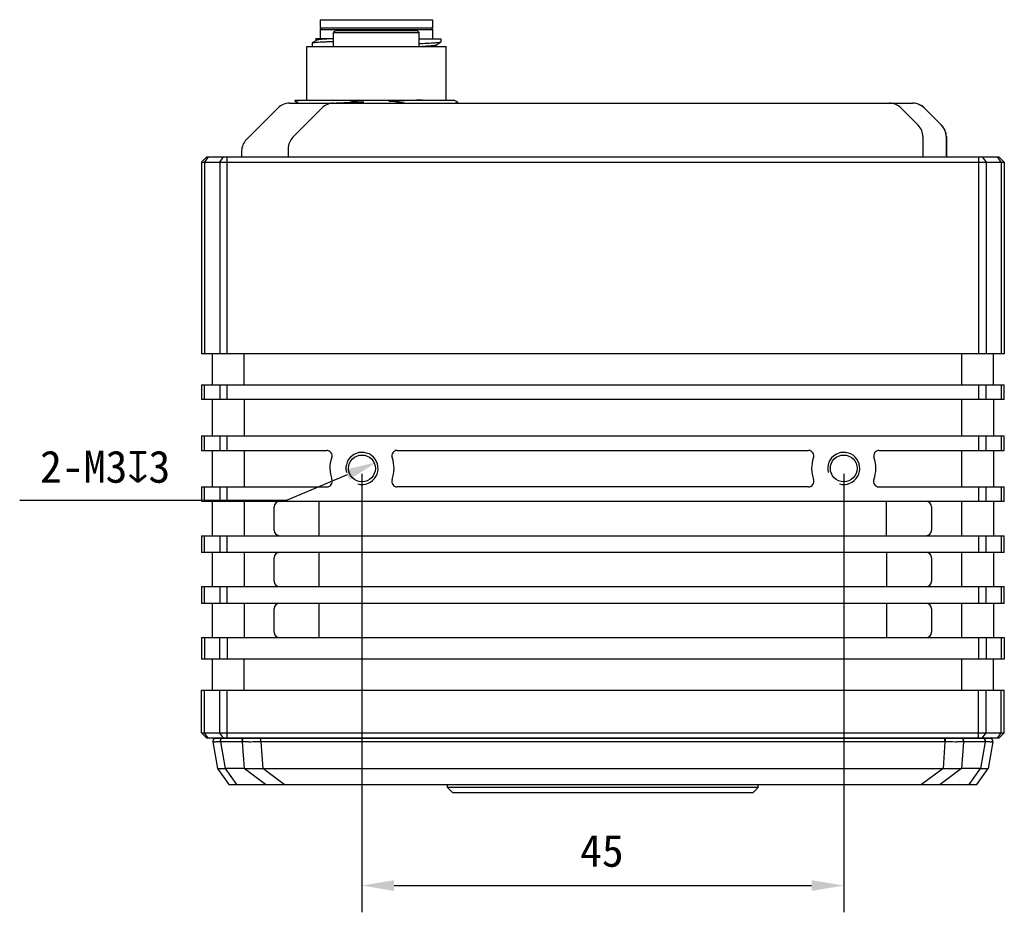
# Model space of a CAD drawing. Header units: millimetres. Extents: x 51 to 457, y 85 to 389.
# Tile 1 of 7: x 51 to 143, y 194 to 278. Entities that reach past the tile are written whole.
import ezdxf

# ---------------------------------------------------------------- set-up
doc = ezdxf.new("R2010")
doc.units = ezdxf.units.MM
doc.header["$LTSCALE"] = 32.67
doc.header["$PDMODE"] = 3
doc.header["$PDSIZE"] = 8
doc.layers.get('0').update_dxf_attribs({"linetype": 'CONTINUOUS'})
doc.layers.get('Defpoints').update_dxf_attribs({"linetype": 'CONTINUOUS'})
doc.layers.add('00_COMPONENTS', color=7, linetype='CONTINUOUS')
doc.layers.add('51__DRAFT_DIMS', color=7, linetype='CONTINUOUS')
doc.styles.get("Standard").update_dxf_attribs({"font": 'simfang.ttf'})
doc.dimstyles.new('DIMSTYLE_1', dxfattribs={"dimtxt": 3, "dimasz": 3, "dimexe": 2.5, "dimexo": 0.5, "dimgap": 0.75, "dimtad": 1, "dimdsep": 46, "dimtxsty": 'STANDARD', "dimblk": '_FILLED', "dimblk1": '_FILLED', "dimblk2": '_FILLED', "dimcen": 0.09, "dimclrt": 3, "dimazin": 2, "dimtp": 0.3, "dimtm": 0.3, "dimtfac": 1, "dimtofl": 0, "dimtmove": 0, "dimatfit": 3, "dimldrblk": '_FILLED', "dimfxl": 1, "dimtolj": 1, "dimarcsym": 0})
doc.dimstyles.new('DIMSTYLE_2', dxfattribs={"dimtxt": 3, "dimasz": 3, "dimexe": 2.5, "dimexo": 0.5, "dimtad": 1, "dimdsep": 46, "dimtxsty": 'STANDARD', "dimblk": '_FILLED', "dimblk1": '_FILLED', "dimblk2": '_FILLED', "dimcen": 0.09, "dimclrt": 3, "dimazin": 2, "dimtp": 0.1, "dimtm": 0.1, "dimtfac": 1, "dimtofl": 0, "dimtmove": 0, "dimatfit": 1, "dimldrblk": '_FILLED', "dimfxl": 1, "dimtolj": 1, "dimarcsym": 0})

# ---------------------------------------------------------------- blocks, each defined once
blk = doc.blocks.new('_FILLED')
at = {"color": 0, "linetype": 'ByBlock'}
blk.add_solid([(0, 0), (-1, 0.167), (-1, -0.167)], dxfattribs=at)
blk = doc.blocks.new('*D5')
at = {"layer": '51__DRAFT_DIMS', "color": 0, "lineweight": -2}
for p, q in [((82.612, 235.382), (82.612, 194.434)), ((127.612, 235.382), (127.612, 194.434)), ((85.612, 196.934), (124.612, 196.934))]:
    blk.add_line(p, q, dxfattribs=at)
at = {"layer": 'Defpoints', "color": 0}
for p in [(82.612, 235.882), (127.612, 235.882), (127.612, 196.934)]:
    blk.add_point(p, dxfattribs=at)
at = {"layer": '51__DRAFT_DIMS', "color": 0, "linetype": 'ByBlock', "lineweight": -2, "xscale": 3, "yscale": 3, "zscale": 3, "rotation": 180}
blk.add_blockref('_FILLED', (82.612, 196.934), dxfattribs=at)
at = {"layer": '51__DRAFT_DIMS', "color": 0, "linetype": 'ByBlock', "lineweight": -2, "xscale": 3, "yscale": 3, "zscale": 3}
blk.add_blockref('_FILLED', (127.612, 196.934), dxfattribs=at)
at = {"layer": '51__DRAFT_DIMS', "color": 3, "insert": (105.021, 201.684), "char_height": 3, "attachment_point": 2, "line_spacing_factor": 0.9}
blk.add_mtext('\\A1;45', dxfattribs=at)
blk = doc.blocks.new('*D6')
at = {"layer": '51__DRAFT_DIMS', "color": 0, "lineweight": -2}
for p in [(81.231, 235.297), (50.638, 232.92)]:
    blk.add_line(p, (75.618, 232.92), dxfattribs=at)
at = {"layer": 'Defpoints', "color": 0}
for p in [(83.993, 236.467), (81.231, 235.297)]:
    blk.add_point(p, dxfattribs=at)
at = {"layer": '51__DRAFT_DIMS', "color": 0, "linetype": 'ByBlock', "lineweight": -2, "xscale": 3, "yscale": 3, "zscale": 3, "rotation": 22.95846025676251}
blk.add_blockref('_FILLED', (83.993, 236.467), dxfattribs=at)
at = {"layer": '51__DRAFT_DIMS', "color": 3, "insert": (64.71, 237.545), "char_height": 3, "attachment_point": 3, "line_spacing_factor": 0.9}
blk.add_mtext('\\A1;{2-M3{\\fgdt;x}3}', dxfattribs=at)

msp = doc.modelspace()

# ---------------------------------------------------------------- linework, layer by layer
at = {"layer": '00_COMPONENTS'}
for p, q in [((78.712, 277.782), (78.712, 276.982)), ((78.712, 277.782), (89.212, 277.782)), ((89.212, 277.782), (89.212, 276.982)), ((78.812, 276.982), (78.712, 276.882)), ((89.212, 276.982), (78.712, 276.982)), ((78.712, 276.882), (78.712, 275.982)), ((78.712, 276.882), (89.212, 276.882)), ((89.112, 276.982), (89.212, 276.882)), ((89.212, 276.882), (89.212, 275.982)), ((79.962, 275.982), (78.272, 275.982)), ((78.272, 275.98), (78.433, 275.887)), ((80.162, 276.782), (79.962, 276.582)), ((79.962, 275.282), (79.962, 276.582)), ((79.962, 276.582), (87.962, 276.582)), ((80.162, 276.782), (87.762, 276.782)), ((87.762, 276.782), (87.962, 276.582)), ((87.962, 275.282), (87.962, 276.582)), ((87.962, 275.982), (89.962, 275.982)), ((89.962, 275.982), (89.962, 275.677)), ((77.462, 270.282), (77.462, 275.282)), ((77.462, 275.282), (90.462, 275.282)), ((77.962, 275.61), (77.962, 275.282)), ((78.447, 275.895), (77.97, 275.62)), ((89.449, 275.379), (89.935, 275.66)), ((89.644, 275.282), (89.463, 275.387)), ((89.942, 275.664), (89.929, 275.661)), ((90.462, 270.282), (90.462, 275.282)), ((74.769, 269.543), (71.812, 266.586)), ((75.83, 269.982), (134.055, 269.982)), ((78.89, 269.543), (76.151, 266.804)), ((76.362, 270.179), (76.362, 270.282)), ((76.362, 270.282), (91.193, 270.282)), ((76.374, 270.166), (76.691, 269.982)), ((91.551, 270.076), (91.193, 270.282)), ((91.562, 269.982), (91.562, 270.063)), ((134.573, 267.922), (132.951, 269.543)), ((136.737, 267.922), (135.116, 269.543)), ((136.758, 267.922), (135.137, 269.543)), ((135.012, 266.861), (135.012, 264.982)), ((137.176, 266.861), (137.176, 264.982)), ((137.198, 266.861), (137.198, 264.982)), ((68.112, 264.982), (67.612, 264.482)), ((68.258, 264.982), (67.905, 264.482)), ((68.112, 264.982), (142.112, 264.982)), ((69.319, 264.482), (69.673, 264.982)), ((70.026, 246.582), (70.026, 264.982)), ((71.373, 265.525), (71.373, 264.982)), ((75.712, 265.743), (75.712, 264.982)), ((140.198, 264.982), (140.198, 246.582)), ((140.551, 264.982), (140.905, 264.482)), ((142.319, 264.482), (141.966, 264.982)), ((142.612, 264.482), (142.112, 264.982)), ((67.612, 264.482), (67.612, 246.582)), ((67.612, 264.482), (142.612, 264.482)), ((67.905, 264.482), (67.905, 246.582)), ((69.319, 264.482), (69.319, 246.582)), ((140.905, 264.482), (140.905, 246.582)), ((142.319, 264.482), (142.319, 246.582)), ((142.612, 264.482), (142.612, 246.582)), ((142.612, 246.582), (67.612, 246.582)), ((68.612, 246.582), (68.612, 243.682)), ((71.612, 243.682), (71.612, 246.582)), ((138.612, 246.582), (138.612, 243.682)), ((141.612, 243.682), (141.612, 246.582)), ((67.612, 243.682), (67.612, 242.322)), ((67.612, 243.682), (142.612, 243.682)), ((67.905, 242.322), (67.905, 243.682)), ((69.319, 243.682), (69.319, 242.322)), ((70.026, 242.322), (70.026, 243.682)), ((140.198, 243.682), (140.198, 242.322)), ((140.905, 242.322), (140.905, 243.682)), ((142.319, 243.682), (142.319, 242.322)), ((142.612, 242.322), (142.612, 243.682)), ((142.612, 242.322), (67.612, 242.322)), ((68.612, 242.322), (68.612, 238.922)), ((71.612, 242.322), (71.612, 238.922)), ((138.612, 242.322), (138.612, 238.922)), ((141.612, 242.322), (141.612, 238.922)), ((67.612, 238.922), (67.612, 237.562)), ((67.612, 238.922), (142.612, 238.922)), ((67.905, 237.562), (67.905, 238.922)), ((69.319, 238.922), (69.319, 237.562)), ((70.026, 237.562), (70.026, 238.922)), ((140.198, 238.922), (140.198, 237.562)), ((140.905, 237.562), (140.905, 238.922)), ((142.319, 238.922), (142.319, 237.562)), ((142.612, 237.562), (142.612, 238.922)), ((67.612, 237.562), (79.317, 237.562)), ((68.612, 237.562), (68.612, 234.162)), ((71.612, 237.562), (71.612, 234.162)), ((85.907, 237.562), (124.317, 237.562)), ((130.907, 237.562), (142.612, 237.562)), ((138.612, 237.562), (138.612, 234.162)), ((141.612, 237.562), (141.612, 234.162)), ((67.612, 234.162), (67.612, 232.802)), ((67.612, 234.162), (79.331, 234.162)), ((67.905, 232.802), (67.905, 234.162)), ((69.319, 234.162), (69.319, 232.802)), ((70.026, 232.802), (70.026, 234.162)), ((124.331, 234.162), (85.892, 234.162)), ((130.892, 234.162), (142.612, 234.162)), ((140.198, 234.162), (140.198, 232.802)), ((140.905, 232.802), (140.905, 234.162)), ((142.319, 234.162), (142.319, 232.802)), ((142.612, 232.802), (142.612, 234.162)), ((142.612, 232.802), (67.612, 232.802)), ((68.612, 232.802), (68.612, 229.602)), ((71.612, 232.802), (71.612, 229.602)), ((78.612, 229.602), (78.612, 232.802)), ((131.612, 229.602), (131.612, 232.802)), ((138.612, 232.802), (138.612, 229.602)), ((141.612, 232.802), (141.612, 229.602)), ((74.412, 230.102), (74.412, 232.302)), ((135.812, 232.302), (135.812, 230.102)), ((67.612, 229.602), (67.612, 228.042)), ((67.612, 229.602), (142.612, 229.602)), ((67.905, 228.042), (67.905, 229.602)), ((69.319, 229.602), (69.319, 228.042)), ((70.026, 228.042), (70.026, 229.602)), ((140.198, 229.602), (140.198, 228.042)), ((140.905, 228.042), (140.905, 229.602)), ((142.319, 229.602), (142.319, 228.042)), ((142.612, 228.042), (142.612, 229.602)), ((142.612, 228.042), (67.612, 228.042)), ((68.612, 228.042), (68.612, 224.842)), ((71.612, 228.042), (71.612, 224.842)), ((74.412, 225.342), (74.412, 227.542)), ((78.612, 224.842), (78.612, 228.042)), ((131.612, 228.042), (131.612, 224.842)), ((135.812, 227.542), (135.812, 225.342)), ((138.612, 228.042), (138.612, 224.842)), ((141.612, 228.042), (141.612, 224.842)), ((67.612, 224.842), (67.612, 223.282)), ((67.612, 224.842), (142.612, 224.842)), ((67.905, 223.282), (67.905, 224.842)), ((69.319, 224.842), (69.319, 223.282)), ((70.026, 223.282), (70.026, 224.842)), ((140.198, 224.842), (140.198, 223.282)), ((140.905, 223.282), (140.905, 224.842)), ((142.319, 224.842), (142.319, 223.282)), ((142.612, 223.282), (142.612, 224.842)), ((142.612, 223.282), (67.612, 223.282)), ((68.612, 223.282), (68.612, 220.082)), ((71.612, 223.282), (71.612, 220.082)), ((74.412, 220.582), (74.412, 222.782)), ((78.612, 220.082), (78.612, 223.282)), ((131.612, 223.282), (131.612, 220.082)), ((135.812, 222.782), (135.812, 220.582)), ((138.612, 223.282), (138.612, 220.082)), ((141.612, 223.282), (141.612, 220.082)), ((67.612, 220.082), (67.612, 218.082)), ((67.612, 220.082), (142.612, 220.082)), ((67.905, 220.082), (67.905, 218.082)), ((69.319, 218.082), (69.319, 220.082)), ((70.026, 220.082), (70.026, 218.082)), ((140.198, 220.082), (140.198, 218.082)), ((140.905, 220.082), (140.905, 218.082)), ((142.319, 220.082), (142.319, 218.082)), ((142.612, 220.082), (142.612, 218.082)), ((142.612, 218.082), (67.612, 218.082)), ((68.612, 218.082), (68.612, 215.182)), ((71.612, 215.182), (71.612, 218.082)), ((138.612, 218.082), (138.612, 215.182)), ((141.612, 215.182), (141.612, 218.082)), ((67.612, 211.182), (67.612, 215.182)), ((67.612, 215.182), (142.612, 215.182)), ((67.905, 211.182), (67.905, 215.182)), ((69.319, 211.182), (69.319, 215.182)), ((70.026, 210.682), (70.026, 215.182)), ((140.198, 210.682), (140.198, 215.182)), ((140.905, 211.182), (140.905, 215.182)), ((142.319, 211.182), (142.319, 215.182)), ((142.612, 211.182), (142.612, 215.182)), ((68.112, 210.682), (67.612, 211.182)), ((68.258, 210.682), (67.905, 211.182)), ((67.905, 211.182), (69.319, 211.182)), ((142.112, 210.682), (68.112, 210.682)), ((68.857, 210.677), (68.87, 210.682)), ((69.673, 210.682), (69.319, 211.182)), ((69.511, 210.677), (69.521, 210.682)), ((71.546, 210.677), (69.523, 210.677)), ((70.026, 211.182), (140.198, 211.182)), ((71.559, 210.677), (71.569, 210.682)), ((73.139, 210.677), (73.139, 210.682)), ((73.156, 210.346), (73.156, 210.677)), ((137.068, 210.677), (73.156, 210.677)), ((137.068, 210.346), (137.068, 210.677)), ((137.085, 210.677), (137.085, 210.682)), ((138.665, 210.677), (138.655, 210.682)), ((140.701, 210.677), (138.678, 210.677)), ((140.551, 210.682), (140.905, 211.182)), ((140.713, 210.677), (140.703, 210.682)), ((140.905, 211.182), (142.319, 211.182)), ((141.367, 210.677), (141.354, 210.682)), ((141.966, 210.682), (142.319, 211.182)), ((142.112, 210.682), (142.612, 211.182)), ((68.671, 210.346), (69.11, 207.859)), ((69.392, 210.346), (69.831, 207.859)), ((71.415, 210.346), (69.392, 210.346)), ((71.415, 210.346), (71.597, 207.859)), ((73.156, 210.346), (73.338, 207.859)), ((137.068, 210.346), (73.156, 210.346)), ((137.068, 210.346), (136.886, 207.859)), ((138.809, 210.346), (138.627, 207.859)), ((140.832, 210.346), (138.809, 210.346)), ((140.832, 210.346), (140.393, 207.859)), ((141.553, 210.346), (141.114, 207.859)), ((69.11, 207.859), (70.17, 206.382)), ((69.831, 207.859), (70.891, 206.382)), ((71.597, 207.859), (69.831, 207.859)), ((73.592, 206.382), (71.597, 207.859)), ((75.333, 206.382), (73.338, 207.859)), ((73.338, 207.859), (136.886, 207.859)), ((136.886, 207.859), (134.891, 206.382)), ((138.627, 207.859), (136.632, 206.382)), ((140.393, 207.859), (138.627, 207.859)), ((139.333, 206.382), (140.393, 207.859)), ((140.054, 206.382), (141.114, 207.859)), ((70.17, 206.382), (140.054, 206.382)), ((90.612, 206.082), (90.612, 206.382)), ((119.612, 206.082), (90.612, 206.082)), ((91.112, 205.582), (90.612, 206.082)), ((119.112, 205.582), (119.612, 206.082)), ((119.612, 206.082), (119.612, 206.382)), ((119.112, 205.582), (91.112, 205.582))]:
    msp.add_line(p, q, dxfattribs=at)
for centre in [(82.612, 235.882), (127.612, 235.882)]:
    msp.add_circle(centre, 1.25, dxfattribs=at)
for centre, radius, start, end in [((89.728, 276.52), 0.882, 282.57985, 283.16472), ((75.83, 268.482), 1.5, 90, 135), ((79.951, 268.482), 1.5, 90, 135), ((84.557, 256.851), 13.346, 97.57757, 100.26751), ((83.32, 283.719), 13.677, 277.58328, 280.75158), ((131.891, 268.482), 1.5, 45, 90), ((134.055, 268.482), 1.5, 45, 90), ((134.076, 268.482), 1.5, 45, 90), ((133.512, 266.861), 1.5, 0, 45), ((135.676, 266.861), 1.5, 0, 45), ((135.698, 266.861), 1.5, 0, 45), ((77.212, 265.743), 1.5, 135, 180), ((72.873, 265.525), 1.5, 135, 180), ((79.317, 237.062), 0.5, 340.2972, 90), ((82.612, 235.882), 1.5, 255, 195), ((85.907, 237.062), 0.5, 90, 199.7028), ((124.317, 237.062), 0.5, 340.2972, 90), ((127.612, 235.882), 1.5, 255, 195), ((130.907, 237.062), 0.5, 90, 199.7028), ((82.612, 235.882), 3, 160.2972, 200.40006), ((82.612, 235.882), 3, 339.59994, 19.7028), ((127.612, 235.882), 3, 160.2972, 200.40006), ((127.612, 235.882), 3, 339.59994, 19.7028), ((79.331, 234.662), 0.5, 270, 20.40006), ((85.892, 234.662), 0.5, 159.59994, 270), ((124.331, 234.662), 0.5, 270, 20.40006), ((130.892, 234.662), 0.5, 159.59994, 270), ((74.912, 232.302), 0.5, 90, 180), ((135.312, 232.302), 0.5, 0, 90), ((74.912, 230.102), 0.5, 180, 270), ((135.312, 230.102), 0.5, 270, 360), ((74.912, 227.542), 0.5, 90, 180), ((135.312, 227.542), 0.5, 0, 90), ((74.912, 225.342), 0.5, 180, 270), ((135.312, 225.342), 0.5, 270, 360), ((74.912, 222.782), 0.5, 90, 180), ((135.312, 222.782), 0.5, 0, 90), ((74.912, 220.582), 0.5, 180, 270), ((135.312, 220.582), 0.5, 270, 360), ((68.967, 210.398), 0.3, 111.55533, 190), ((69.523, 213.59), 2.913, 269.75655, 270.00055), ((71.546, 213.656), 2.98, 270.00034, 270.24073), ((73.156, 216.569), 5.893, 269.82882, 270.00007), ((137.068, 216.569), 5.892, 269.99992, 270.17119), ((138.678, 213.657), 2.98, 269.75929, 269.99963), ((140.701, 213.59), 2.913, 269.99943, 270.24347), ((141.257, 210.398), 0.3, 350, 68.44468), ((69.349, 213.961), 3.616, 270.49524, 270.68685), ((71.458, 213.886), 3.54, 269.31572, 269.51334), ((73.096, 217.501), 7.156, 270.34716, 270.48477), ((137.128, 217.495), 7.149, 269.51516, 269.65291), ((138.766, 213.888), 3.543, 270.48673, 270.68417), ((140.875, 213.959), 3.614, 269.31304, 269.50483)]:
    msp.add_arc(centre, radius, start, end, dxfattribs=at)
for points, knots in [([(79.393, 275.982), (79.266, 275.976), (79.088, 275.966), (78.866, 275.951), (78.735, 275.94), (78.628, 275.93), (78.545, 275.919), (78.487, 275.909), (78.457, 275.901), (78.447, 275.895)], [0, 0, 0, 0, 0.398877, 0.562383, 0.701155, 0.814672, 0.902478, 0.964223, 1, 1, 1, 1]), ([(77.962, 275.61), (77.962, 275.611), (77.963, 275.615), (77.967, 275.618), (77.97, 275.62)], [0, 0, 0, 0, 0.18819, 1, 1, 1, 1]), ([(77.97, 275.62), (77.978, 275.624), (77.998, 275.631), (78.035, 275.639), (78.087, 275.648), (78.184, 275.661), (78.341, 275.676), (78.569, 275.693), (78.849, 275.71), (79.179, 275.727), (79.556, 275.743), (79.822, 275.754), (79.962, 275.76)], [0, 0, 0, 0, 0.012323, 0.031577, 0.057872, 0.09121, 0.178803, 0.293636, 0.434635, 0.600459, 0.789521, 1, 1, 1, 1]), ([(89.874, 275.649), (89.839, 275.643), (89.755, 275.632), (89.533, 275.609), (89.161, 275.583), (88.609, 275.554), (88.193, 275.536), (87.963, 275.526)], [0, 0, 0, 0, 0.05602, 0.133106, 0.348366, 0.64002, 1, 1, 1, 1]), ([(89.447, 275.38), (89.443, 275.378), (89.431, 275.373), (89.396, 275.363), (89.331, 275.353), (89.229, 275.341), (89.095, 275.329), (88.931, 275.318), (88.737, 275.306), (88.515, 275.294), (88.357, 275.286), (88.274, 275.282)], [0, 0, 0, 0, 0.013233, 0.032984, 0.092713, 0.179766, 0.293843, 0.434007, 0.599197, 0.788255, 1, 1, 1, 1]), ([(89.92, 275.659), (89.917, 275.658), (89.902, 275.654), (89.886, 275.651), (89.874, 275.649)], [0, 0, 0, 0, 0.217309, 1, 1, 1, 1]), ([(89.962, 275.677), (89.962, 275.674), (89.954, 275.668), (89.947, 275.666), (89.942, 275.664)], [0, 0, 0, 0, 0.333905, 1, 1, 1, 1]), ([(76.362, 270.178), (76.362, 270.184), (76.373, 270.192), (76.388, 270.198), (76.418, 270.208), (76.469, 270.219), (76.547, 270.232), (76.646, 270.244), (76.821, 270.263), (76.964, 270.274), (77.065, 270.282)], [0, 0, 0, 0, 0.023728, 0.045142, 0.073786, 0.153453, 0.263288, 0.403228, 0.573044, 1, 1, 1, 1]), ([(76.374, 270.165), (76.372, 270.166), (76.367, 270.169), (76.362, 270.174), (76.362, 270.178)], [0, 0, 0, 0, 0.339865, 1, 1, 1, 1]), ([(82.796, 270.08), (82.568, 270.072), (81.706, 270.041), (80.844, 270.009), (80.21, 269.982)], [0, 0, 0, 0, 0.263747, 1, 1, 1, 1]), ([(88.253, 270.283), (87.762, 270.26), (87.001, 270.23), (86.101, 270.197), (85.55, 270.177), (85.27, 270.166), (85.128, 270.161)], [0, 0, 0, 0, 0.471284, 0.730575, 0.864302, 1, 1, 1, 1]), ([(91.136, 269.982), (91.198, 269.988), (91.305, 269.999), (91.426, 270.016), (91.498, 270.031), (91.528, 270.039), (91.546, 270.047), (91.556, 270.052), (91.562, 270.058), (91.562, 270.063)], [0, 0, 0, 0, 0.424848, 0.732098, 0.841268, 0.921004, 0.95011, 0.972406, 1, 1, 1, 1]), ([(91.562, 270.063), (91.562, 270.064), (91.561, 270.07), (91.555, 270.073), (91.551, 270.076)], [0, 0, 0, 0, 0.188223, 1, 1, 1, 1]), ([(67.612, 211.182), (67.612, 211.182), (67.613, 211.182), (67.614, 211.182), (67.615, 211.182), (67.617, 211.182), (67.62, 211.182), (67.625, 211.182), (67.633, 211.182), (67.643, 211.182), (67.657, 211.182), (67.672, 211.182), (67.697, 211.182), (67.734, 211.182), (67.784, 211.182), (67.842, 211.182), (67.883, 211.182), (67.905, 211.182)], [0, 0, 0, 0, 0.001364, 0.004742, 0.01015, 0.017587, 0.027052, 0.038536, 0.067538, 0.104524, 0.149405, 0.202075, 0.262407, 0.405467, 0.577221, 0.776031, 1, 1, 1, 1]), ([(69.511, 210.677), (69.462, 210.676), (69.37, 210.674), (69.24, 210.671), (69.142, 210.67), (69.073, 210.669), (69.029, 210.669), (68.99, 210.669), (68.955, 210.67), (68.926, 210.67), (68.902, 210.671), (68.883, 210.672), (68.871, 210.673), (68.863, 210.674), (68.86, 210.675), (68.858, 210.676), (68.857, 210.676), (68.857, 210.677)], [0, 0, 0, 0, 0.224286, 0.423307, 0.59514, 0.670329, 0.73812, 0.798352, 0.850883, 0.895594, 0.932386, 0.961186, 0.981955, 0.989333, 0.994727, 0.998194, 1, 1, 1, 1]), ([(69.319, 211.182), (69.37, 211.182), (69.478, 211.182), (69.713, 211.183), (69.899, 211.182), (70.026, 211.182)], [0, 0, 0, 0, 0.214305, 0.458804, 1, 1, 1, 1]), ([(69.511, 210.677), (69.487, 210.664), (69.443, 210.624), (69.399, 210.543), (69.376, 210.447), (69.376, 210.379), (69.38, 210.345)], [0, 0, 0, 0, 0.21773, 0.462057, 0.727171, 1, 1, 1, 1]), ([(69.392, 210.346), (69.388, 210.379), (69.388, 210.447), (69.411, 210.543), (69.456, 210.624), (69.5, 210.663), (69.523, 210.677)], [0, 0, 0, 0, 0.272886, 0.538128, 0.782472, 1, 1, 1, 1]), ([(71.415, 210.346), (71.411, 210.379), (71.411, 210.447), (71.434, 210.543), (71.479, 210.624), (71.523, 210.663), (71.546, 210.677)], [0, 0, 0, 0, 0.272886, 0.538128, 0.782472, 1, 1, 1, 1]), ([(71.559, 210.677), (71.535, 210.663), (71.492, 210.624), (71.447, 210.543), (71.424, 210.447), (71.424, 210.379), (71.428, 210.345)], [0, 0, 0, 0, 0.21681, 0.461269, 0.726907, 1, 1, 1, 1]), ([(73.139, 210.677), (72.854, 210.672), (72.44, 210.668), (71.914, 210.67), (71.672, 210.674), (71.559, 210.677)], [0, 0, 0, 0, 0.540999, 0.785491, 1, 1, 1, 1]), ([(73.139, 210.677), (73.139, 210.633), (73.139, 210.522), (73.139, 210.412), (73.139, 210.345)], [0, 0, 0, 0, 0.400362, 1, 1, 1, 1]), ([(137.085, 210.677), (137.086, 210.659), (137.086, 210.615), (137.086, 210.504), (137.085, 210.412), (137.085, 210.345)], [0, 0, 0, 0, 0.16064, 0.400392, 1, 1, 1, 1]), ([(138.665, 210.677), (138.552, 210.674), (138.31, 210.67), (137.784, 210.668), (137.37, 210.672), (137.085, 210.677)], [0, 0, 0, 0, 0.214503, 0.458994, 1, 1, 1, 1]), ([(138.665, 210.677), (138.689, 210.664), (138.733, 210.624), (138.777, 210.543), (138.8, 210.447), (138.8, 210.379), (138.796, 210.345)], [0, 0, 0, 0, 0.217322, 0.461694, 0.727075, 1, 1, 1, 1]), ([(138.809, 210.346), (138.813, 210.379), (138.813, 210.447), (138.79, 210.543), (138.745, 210.624), (138.701, 210.663), (138.678, 210.677)], [0, 0, 0, 0, 0.272886, 0.538128, 0.782472, 1, 1, 1, 1]), ([(140.198, 211.182), (140.325, 211.182), (140.511, 211.183), (140.746, 211.182), (140.854, 211.182), (140.905, 211.182)], [0, 0, 0, 0, 0.541196, 0.785695, 1, 1, 1, 1]), ([(140.832, 210.346), (140.836, 210.379), (140.836, 210.447), (140.813, 210.543), (140.768, 210.624), (140.724, 210.663), (140.701, 210.677)], [0, 0, 0, 0, 0.272886, 0.538128, 0.782472, 1, 1, 1, 1]), ([(140.713, 210.677), (140.737, 210.664), (140.781, 210.624), (140.826, 210.543), (140.849, 210.447), (140.848, 210.379), (140.844, 210.345)], [0, 0, 0, 0, 0.218249, 0.462496, 0.727348, 1, 1, 1, 1]), ([(141.367, 210.677), (141.367, 210.676), (141.366, 210.676), (141.364, 210.675), (141.361, 210.674), (141.353, 210.673), (141.341, 210.672), (141.322, 210.671), (141.298, 210.67), (141.269, 210.67), (141.234, 210.669), (141.195, 210.669), (141.151, 210.669), (141.082, 210.67), (140.984, 210.671), (140.854, 210.674), (140.762, 210.676), (140.713, 210.677)], [0, 0, 0, 0, 0.001806, 0.005273, 0.010666, 0.018044, 0.038812, 0.067611, 0.104402, 0.149112, 0.201642, 0.261873, 0.329664, 0.404852, 0.576684, 0.775708, 1, 1, 1, 1]), ([(142.319, 211.182), (142.341, 211.182), (142.382, 211.182), (142.44, 211.182), (142.49, 211.182), (142.527, 211.182), (142.552, 211.182), (142.567, 211.182), (142.581, 211.182), (142.591, 211.182), (142.599, 211.182), (142.604, 211.182), (142.607, 211.182), (142.609, 211.182), (142.61, 211.182), (142.611, 211.182), (142.612, 211.182), (142.612, 211.182)], [0, 0, 0, 0, 0.223969, 0.422779, 0.594533, 0.737593, 0.797925, 0.850595, 0.895476, 0.932462, 0.961464, 0.972948, 0.982413, 0.98985, 0.995258, 0.998636, 1, 1, 1, 1]), ([(69.38, 210.345), (69.328, 210.344), (69.229, 210.341), (69.089, 210.338), (68.968, 210.336), (68.88, 210.335), (68.819, 210.336), (68.782, 210.336), (68.75, 210.337), (68.723, 210.338), (68.702, 210.339), (68.687, 210.341), (68.678, 210.342), (68.673, 210.344), (68.672, 210.345), (68.671, 210.345)], [0, 0, 0, 0, 0.222103, 0.419393, 0.59005, 0.7325, 0.792733, 0.845452, 0.890544, 0.927917, 0.957506, 0.97928, 0.993284, 0.997469, 1, 1, 1, 1]), ([(73.139, 210.345), (72.831, 210.339), (72.383, 210.334), (71.813, 210.337), (71.551, 210.342), (71.428, 210.345)], [0, 0, 0, 0, 0.540059, 0.784576, 1, 1, 1, 1]), ([(138.796, 210.345), (138.673, 210.342), (138.411, 210.337), (137.841, 210.334), (137.393, 210.339), (137.085, 210.345)], [0, 0, 0, 0, 0.215419, 0.459935, 1, 1, 1, 1]), ([(141.553, 210.345), (141.552, 210.345), (141.551, 210.344), (141.546, 210.342), (141.537, 210.341), (141.522, 210.339), (141.501, 210.338), (141.474, 210.337), (141.442, 210.336), (141.405, 210.336), (141.344, 210.335), (141.256, 210.336), (141.135, 210.338), (140.995, 210.341), (140.896, 210.344), (140.844, 210.345)], [0, 0, 0, 0, 0.00253, 0.006716, 0.02072, 0.042492, 0.07208, 0.109452, 0.154543, 0.207262, 0.267494, 0.409943, 0.580599, 0.777891, 1, 1, 1, 1]), ([(69.11, 207.859), (69.111, 207.858), (69.115, 207.854), (69.124, 207.85), (69.14, 207.848), (69.161, 207.848), (69.187, 207.849), (69.219, 207.851), (69.257, 207.851), (69.318, 207.852), (69.408, 207.852), (69.532, 207.852), (69.648, 207.854), (69.749, 207.858), (69.803, 207.859), (69.831, 207.859)], [0, 0, 0, 0, 0.006911, 0.021797, 0.04301, 0.071572, 0.10791, 0.152132, 0.204236, 0.264153, 0.406826, 0.578391, 0.776632, 0.885197, 1, 1, 1, 1]), ([(71.597, 207.859), (71.626, 207.859), (71.686, 207.858), (71.811, 207.854), (71.975, 207.852), (72.182, 207.852), (72.399, 207.852), (72.626, 207.851), (72.82, 207.848), (72.977, 207.849), (73.097, 207.851), (73.217, 207.856), (73.298, 207.859), (73.338, 207.859)], [0, 0, 0, 0, 0.050356, 0.103067, 0.214662, 0.333645, 0.459048, 0.589713, 0.724326, 0.792679, 0.861507, 0.930656, 1, 1, 1, 1]), ([(136.886, 207.859), (136.926, 207.859), (137.007, 207.856), (137.127, 207.851), (137.247, 207.849), (137.404, 207.848), (137.598, 207.851), (137.825, 207.852), (138.042, 207.852), (138.249, 207.852), (138.413, 207.854), (138.538, 207.858), (138.598, 207.859), (138.627, 207.859)], [0, 0, 0, 0, 0.069345, 0.138498, 0.207326, 0.275681, 0.410299, 0.54097, 0.666369, 0.785345, 0.896935, 0.949645, 1, 1, 1, 1]), ([(140.393, 207.859), (140.421, 207.859), (140.475, 207.858), (140.576, 207.854), (140.692, 207.852), (140.815, 207.852), (140.906, 207.852), (140.967, 207.851), (141.005, 207.851), (141.037, 207.849), (141.063, 207.848), (141.084, 207.848), (141.1, 207.85), (141.109, 207.854), (141.113, 207.858), (141.114, 207.859)], [0, 0, 0, 0, 0.114802, 0.223363, 0.4216, 0.593157, 0.735829, 0.79575, 0.847859, 0.892085, 0.928426, 0.95699, 0.978206, 0.993087, 1, 1, 1, 1])]:
    msp.add_open_spline(points, degree=3, knots=knots, dxfattribs=at)
for points in [[(81.212, 270.282), (81.735, 270.184), (82.265, 270.114), (82.797, 270.08)], [(86.586, 269.983), (86.103, 270.069), (85.614, 270.13), (85.125, 270.162)]]:
    msp.add_open_spline(points, degree=3, dxfattribs=at)

# ---------------------------------------------------------------- dimensions: what is measured, and where the dimension line sits
at = {"layer": '51__DRAFT_DIMS'}
dim = msp.add_diameter_dim_2p(p1=(81.231, 235.297), p2=(83.993, 236.467), text='{2-M<>{\\fgdt;x}3}', dimstyle='DIMSTYLE_2', override={"dimtih": 1, "dimtoh": 1, "dimpost": '<>'}, dxfattribs=at)
dim.commit()
dim.dimension.update_dxf_attribs({"geometry": '*D6', "text_midpoint": (57.674, 232.92), "dimtype": 163})
dim = msp.add_linear_dim(base=(127.612, 196.934), p1=(82.612, 235.882), p2=(127.612, 235.882), dimstyle='DIMSTYLE_1', dxfattribs=at)
dim.commit()
dim.dimension.update_dxf_attribs({"geometry": '*D5', "text_midpoint": (105.021, 196.934), "dimtype": 160})

doc.saveas('drawing.dxf')
